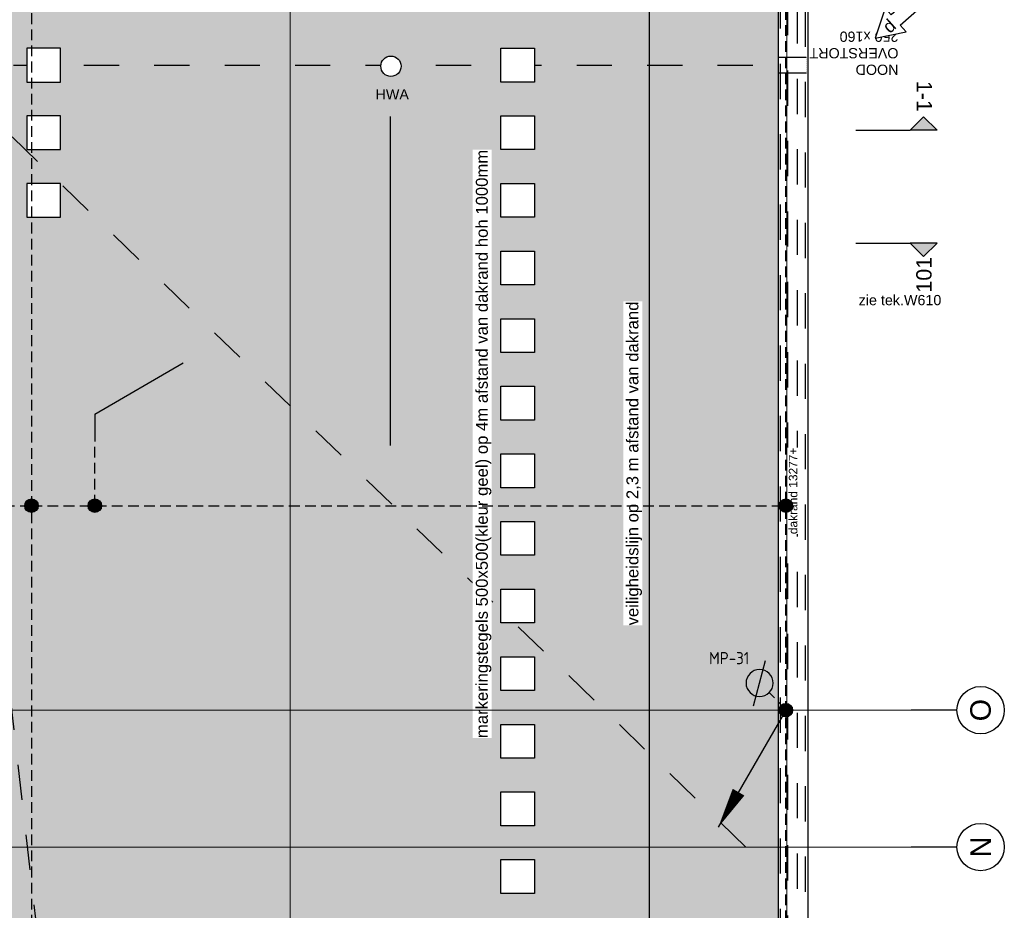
# Model space of a CAD drawing. Extents: x -38005 to 156061, y -31182 to 68140.
# Tile 39 of 48: x 87883 to 102450, y 22044 to 35217. Entities that reach past the tile are written whole.
import ezdxf
from ezdxf.enums import TextEntityAlignment as Align

# ---------------------------------------------------------------- set-up
doc = ezdxf.new("R2010")
doc.units = 0
doc.header["$LTSCALE"] = 50
doc.set_wipeout_variables(frame=1)
for name, pattern in [('HIDDEN2', [4.7625, 3.175, -1.5875]), ('STYLE_01', [0.41664, 0.20828, -0.20836]), ('STYLE_11', [5, 3.888855, -0.416718, 0.277786, -0.416641]), ('STYLE_13', [0.196838, 0.039368, -0.157471])]:
    doc.linetypes.add(name, pattern=pattern)
doc.layers.get('0').update_dxf_attribs({"linetype": 'CONTINUOUS'})
for name, color, linetype in [('AB$1A---_ATTRIB035', 8, 'CONTINUOUS'), ('AB$1A---_ATTRIB050', 8, 'CONTINUOUS'), ('AL$1A---_ALGEMEEN', 8, 'CONTINUOUS'), ('AM$1A---_ARCERING', 8, 'CONTINUOUS'), ('AT$1A---_TEKST025', 8, 'CONTINUOUS'), ('AT$1A---_TEKST035', 8, 'CONTINUOUS'), ('AT$1A---_TEKST100', 8, 'CONTINUOUS'), ('BOUWKUNDIG', 8, 'CONTINUOUS'), ('EL6121--', 3, 'CONTINUOUS')]:
    doc.layers.add(name, color=color, linetype=linetype)
doc.layers.add('stramienen', color=1, linetype='CONTINUOUS', lineweight=15)
doc.styles.add('Arial', font='ARIAL.TTF')
doc.styles.add('BURO-018', font='ISO.shx', dxfattribs={"height": 90})
doc.styles.add('Helvetica', font='txt')
doc.styles.add('ISO18', font='iso', dxfattribs={"height": 180})
doc.styles.get("Standard").update_dxf_attribs({"font": 'ISOCP'})

# ---------------------------------------------------------------- blocks, each defined once
blk = doc.blocks.new('E00169')
at = {"color": 0, "linetype": 'Continuous'}
blk.add_line((0, 0), (-5, -8.66), dxfattribs=at)
at = {"color": 0, "const_width": 0.5}
blk.add_lwpolyline([(-0.25, 0, 1), (0.25, 0, 1)], format="xyb", close=True, dxfattribs=at)
at = {"color": 0, "linetype": 'Continuous'}
blk.add_lwpolyline([(-5, -8.66, 0, 1, 0), (-3.5, -6.062, 1, 1, 0)], format="xyseb", dxfattribs=at)
blk.add_circle((0, 0), 0.5, dxfattribs=at)
blk = doc.blocks.new('tegel 500x500')
at = {"color": 0}
blk.add_wipeout([(-250, 250), (250, 250), (250, -250), (-250, -250)], dxfattribs=at).dxf.layer = 'AL$1A---_ALGEMEEN'
at = {"layer": 'AL$1A---_ALGEMEEN', "color": 0}
blk.add_lwpolyline([(-250, 250), (250, 250), (250, -250), (-250, -250)], close=True, dxfattribs=at)
blk = doc.blocks.new('noodoverstort 420')
at = {"layer": 'AL$1A---_ALGEMEEN', "color": 0, "linetype": 'STYLE_13'}
blk.add_lwpolyline([(-400, 120), (20, 120), (20, -120), (-400, -120)], close=True, dxfattribs=at)
at = {"layer": 'AT$1A---_TEKST100', "insert": (-1763, 144), "char_height": 151.52, "attachment_point": 1, "line_spacing_factor": 0.967741, "style": 'Arial'}
blk.add_mtext('{\\C256;\\lNOOD\\POVERSTORT\\P250 x160}', dxfattribs=at)
blk = doc.blocks.new('hwa dak')
at = {"layer": 'AT$1A---_TEKST100', "insert": (19, -340), "char_height": 151.52, "attachment_point": 2, "line_spacing_factor": 0.967741, "style": 'Arial'}
blk.add_mtext('{\\C256;\\lHWA}', dxfattribs=at)
at = {"color": 0}
blk.add_wipeout([(52, 141), (55, 139), (59, 138), (62, 137), (65, 135), (69, 133), (72, 132), (75, 130), (78, 128), (81, 126), (84, 124), (87, 122), (90, 120), (93, 117), (96, 115), (99, 113), (102, 110), (104, 108), (107, 105), (110, 102), (112, 100), (114, 97), (117, 94), (119, 91), (121, 88), (123, 85), (125, 82), (127, 79), (129, 76), (131, 73), (133, 69), (135, 66), (136, 63), (138, 60), (139, 56), (140, 53), (142, 49), (143, 46), (144, 42), (145, 39), (146, 35), (147, 32), (147, 28), (148, 24), (149, 21), (149, 17), (149, 13), (150, 10), (150, 6), (150, 2), (150, -1), (150, -5), (150, -9), (149, -12), (149, -16), (149, -20), (148, -23), (148, -27), (147, -31), (146, -34), (145, -38), (144, -41), (143, -45), (142, -48), (141, -52), (139, -55), (138, -59), (137, -62), (135, -65), (133, -69), (132, -72), (130, -75), (128, -78), (126, -81), (124, -84), (122, -87), (120, -90), (117, -93), (115, -96), (113, -99), (110, -102), (108, -104), (105, -107), (102, -110), (100, -112), (97, -114), (94, -117), (91, -119), (88, -121), (85, -123), (82, -125), (79, -127), (76, -129), (73, -131), (69, -133), (66, -135), (63, -136), (60, -138), (56, -139), (53, -140), (49, -142), (46, -143), (42, -144), (39, -145), (35, -146), (32, -147), (28, -147), (24, -148), (21, -149), (17, -149), (13, -149), (10, -150), (6, -150), (2, -150), (-1, -150), (-5, -150), (-9, -150), (-12, -149), (-16, -149), (-20, -149), (-23, -148), (-27, -148), (-31, -147), (-34, -146), (-38, -145), (-41, -144), (-45, -143), (-48, -142), (-52, -141), (-55, -139), (-59, -138), (-62, -137), (-65, -135), (-69, -133), (-72, -132), (-75, -130), (-78, -128), (-81, -126), (-84, -124), (-87, -122), (-90, -120), (-93, -117), (-96, -115), (-99, -113), (-102, -110), (-104, -108), (-107, -105), (-110, -102), (-112, -100), (-114, -97), (-117, -94), (-119, -91), (-121, -88), (-123, -85), (-125, -82), (-127, -79), (-129, -76), (-131, -73), (-133, -69), (-135, -66), (-136, -63), (-138, -60), (-139, -56), (-140, -53), (-142, -49), (-143, -46), (-144, -42), (-145, -39), (-146, -35), (-147, -32), (-147, -28), (-148, -24), (-149, -21), (-149, -17), (-149, -13), (-150, -10), (-150, -6), (-150, -2), (-150, 1), (-150, 5), (-150, 9), (-149, 12), (-149, 16), (-149, 20), (-148, 23), (-148, 27), (-147, 31), (-146, 34), (-145, 38), (-144, 41), (-143, 45), (-142, 48), (-141, 52), (-139, 55), (-138, 59), (-137, 62), (-135, 65), (-133, 69), (-132, 72), (-130, 75), (-128, 78), (-126, 81), (-124, 84), (-122, 87), (-120, 90), (-117, 93), (-115, 96), (-113, 99), (-110, 102), (-108, 104), (-105, 107), (-102, 110), (-100, 112), (-97, 114), (-94, 117), (-91, 119), (-88, 121), (-85, 123), (-82, 125), (-79, 127), (-76, 129), (-73, 131), (-69, 133), (-66, 135), (-63, 136), (-60, 138), (-56, 139), (-53, 140), (-49, 142), (-46, 143), (-42, 144), (-39, 145), (-35, 146), (-32, 147), (-28, 147), (-24, 148), (-21, 149), (-17, 149), (-13, 149), (-10, 150), (-6, 150), (-2, 150), (1, 150), (5, 150), (9, 150), (12, 149), (16, 149), (20, 149), (23, 148), (27, 148), (31, 147), (34, 146), (38, 145), (41, 144), (45, 143), (48, 142)], dxfattribs=at).dxf.layer = 'AL$1A---_ALGEMEEN'
at = {"layer": 'AL$1A---_ALGEMEEN', "color": 0}
blk.add_circle((0, 0), 150, dxfattribs=at)
blk = doc.blocks.new('wijz. pijl 01')
at = {"color": 0}
blk.add_wipeout([(1005, 102), (1005, -102), (405, -102), (405, -234), (0, 0), (405, 234), (405, 102)], dxfattribs=at).dxf.layer = 'AL$1A---_ALGEMEEN'
at = {"layer": 'AL$1A---_ALGEMEEN', "color": 0}
blk.add_lwpolyline([(1005, 102), (1005, -102), (405, -102), (405, -234), (0, 0), (405, 234), (405, 102)], close=True, dxfattribs=at)
at = {"layer": 'AL$1A---_ALGEMEEN', "color": 0, "style": 'Helvetica'}
blk.add_attdef('datum', text='', height=190, dxfattribs=at).set_placement((274, 1), align=Align.MIDDLE_CENTER)
blk = doc.blocks.new('Group-50')
at = {"color": 0, "linetype": 'Continuous'}
for points in [[(45712, -3125), (45721, -3125), (45730, -3125), (45738, -3126), (45747, -3127), (45755, -3128), (45764, -3129), (45772, -3130), (45781, -3132), (45789, -3134), (45797, -3135), (45806, -3138), (45814, -3140), (45822, -3143), (45830, -3145), (45838, -3148), (45846, -3152), (45854, -3155), (45862, -3159), (45870, -3162), (45877, -3166), (45885, -3170), (45892, -3175), (45900, -3179), (45907, -3184), (45914, -3189), (45921, -3194), (45928, -3199), (45934, -3204), (45941, -3210), (45947, -3216), (45954, -3222), (45960, -3228), (45966, -3234), (45972, -3240), (45977, -3246), (45983, -3253), (45988, -3260), (45993, -3267), (45999, -3273), (46003, -3281), (46008, -3288), (46013, -3295), (46017, -3302), (46021, -3310), (46025, -3318), (46029, -3325), (46032, -3333), (46036, -3341), (46039, -3349), (46042, -3357), (46045, -3365), (46047, -3373), (46050, -3382), (46052, -3390), (46054, -3398), (46056, -3407), (46057, -3415), (46059, -3424), (46060, -3432), (46061, -3441), (46061, -3449), (46062, -3458), (46062, -3466), (46062, -3475), (46062, -3484), (46062, -3492), (46061, -3501), (46061, -3509), (46060, -3518), (46059, -3526), (46057, -3535), (46056, -3543), (46054, -3552), (46052, -3560), (46050, -3568), (46047, -3577), (46045, -3585), (46042, -3593), (46039, -3601), (46036, -3609), (46032, -3617), (46029, -3625), (46025, -3632), (46021, -3640), (46017, -3648), (46013, -3655), (46008, -3662), (46003, -3669), (45999, -3677), (45993, -3683), (45988, -3690), (45983, -3697), (45977, -3704), (45972, -3710), (45966, -3716), (45960, -3722), (45954, -3728), (45947, -3734), (45941, -3740), (45934, -3746), (45928, -3751), (45921, -3756), (45914, -3761), (45907, -3766), (45900, -3771), (45892, -3775), (45885, -3780), (45877, -3784), (45870, -3788), (45862, -3791), (45854, -3795), (45846, -3798), (45838, -3802), (45830, -3805), (45822, -3807), (45814, -3810), (45806, -3812), (45797, -3815), (45789, -3816), (45781, -3818), (45772, -3820), (45764, -3821), (45755, -3822), (45747, -3823), (45738, -3824), (45730, -3825), (45721, -3825), (45712, -3825), (45704, -3825), (45695, -3825), (45687, -3824), (45678, -3823), (45670, -3822), (45661, -3821), (45653, -3820), (45644, -3818), (45636, -3816), (45627, -3815), (45619, -3812), (45611, -3810), (45603, -3807), (45594, -3805), (45586, -3802), (45578, -3798), (45571, -3795), (45563, -3791), (45555, -3788), (45547, -3784), (45540, -3780), (45532, -3775), (45525, -3771), (45518, -3766), (45511, -3761), (45504, -3756), (45497, -3751), (45490, -3746), (45484, -3740), (45477, -3734), (45471, -3728), (45465, -3722), (45459, -3716), (45453, -3710), (45447, -3704), (45442, -3697), (45436, -3690), (45431, -3683), (45426, -3677), (45421, -3669), (45417, -3662), (45412, -3655), (45408, -3648), (45404, -3640), (45400, -3632), (45396, -3625), (45392, -3617), (45389, -3609), (45386, -3601), (45383, -3593), (45380, -3585), (45377, -3577), (45375, -3568), (45373, -3560), (45371, -3552), (45369, -3543), (45368, -3535), (45366, -3526), (45365, -3518), (45364, -3509), (45363, -3501), (45363, -3492), (45362, -3484), (45362, -3475), (45362, -3466), (45363, -3458), (45363, -3449), (45364, -3441), (45365, -3432), (45366, -3424), (45368, -3415), (45369, -3407), (45371, -3398), (45373, -3390), (45375, -3382), (45377, -3373), (45380, -3365), (45383, -3357), (45386, -3349), (45389, -3341), (45392, -3333), (45396, -3325), (45400, -3318), (45404, -3310), (45408, -3302), (45412, -3295), (45417, -3288), (45421, -3281), (45426, -3273), (45431, -3267), (45436, -3260), (45442, -3253), (45447, -3246), (45453, -3240), (45459, -3234), (45465, -3228), (45471, -3222), (45477, -3216), (45484, -3210), (45490, -3204), (45497, -3199), (45504, -3194), (45511, -3189), (45518, -3184), (45525, -3179), (45532, -3175), (45540, -3170), (45547, -3166), (45555, -3162), (45563, -3159), (45571, -3155), (45578, -3152), (45586, -3148), (45594, -3145), (45603, -3143), (45611, -3140), (45619, -3138), (45627, -3135), (45636, -3134), (45644, -3132), (45653, -3130), (45661, -3129), (45670, -3128), (45678, -3127), (45687, -3126), (45695, -3125), (45704, -3125)], [(45712, -5150), (45721, -5150), (45730, -5150), (45738, -5151), (45747, -5152), (45755, -5153), (45764, -5154), (45772, -5155), (45781, -5157), (45789, -5159), (45797, -5160), (45806, -5163), (45814, -5165), (45822, -5168), (45830, -5170), (45838, -5173), (45846, -5177), (45854, -5180), (45862, -5184), (45870, -5187), (45877, -5191), (45885, -5195), (45892, -5200), (45900, -5204), (45907, -5209), (45914, -5214), (45921, -5219), (45928, -5224), (45934, -5229), (45941, -5235), (45947, -5241), (45954, -5247), (45960, -5253), (45966, -5259), (45972, -5265), (45977, -5271), (45983, -5278), (45988, -5285), (45993, -5292), (45999, -5298), (46003, -5306), (46008, -5313), (46013, -5320), (46017, -5327), (46021, -5335), (46025, -5343), (46029, -5350), (46032, -5358), (46036, -5366), (46039, -5374), (46042, -5382), (46045, -5390), (46047, -5398), (46050, -5407), (46052, -5415), (46054, -5423), (46056, -5432), (46057, -5440), (46059, -5449), (46060, -5457), (46061, -5466), (46061, -5474), (46062, -5483), (46062, -5491), (46062, -5500), (46062, -5509), (46062, -5517), (46061, -5526), (46061, -5534), (46060, -5543), (46059, -5551), (46057, -5560), (46056, -5568), (46054, -5577), (46052, -5585), (46050, -5593), (46047, -5602), (46045, -5610), (46042, -5618), (46039, -5626), (46036, -5634), (46032, -5642), (46029, -5650), (46025, -5657), (46021, -5665), (46017, -5673), (46013, -5680), (46008, -5687), (46003, -5694), (45999, -5702), (45993, -5708), (45988, -5715), (45983, -5722), (45977, -5729), (45972, -5735), (45966, -5741), (45960, -5747), (45954, -5753), (45947, -5759), (45941, -5765), (45934, -5771), (45928, -5776), (45921, -5781), (45914, -5786), (45907, -5791), (45900, -5796), (45892, -5800), (45885, -5805), (45877, -5809), (45870, -5813), (45862, -5816), (45854, -5820), (45846, -5823), (45838, -5827), (45830, -5830), (45822, -5832), (45814, -5835), (45806, -5837), (45797, -5840), (45789, -5841), (45781, -5843), (45772, -5845), (45764, -5846), (45755, -5847), (45747, -5848), (45738, -5849), (45730, -5850), (45721, -5850), (45712, -5850), (45704, -5850), (45695, -5850), (45687, -5849), (45678, -5848), (45670, -5847), (45661, -5846), (45653, -5845), (45644, -5843), (45636, -5841), (45627, -5840), (45619, -5837), (45611, -5835), (45603, -5832), (45594, -5830), (45586, -5827), (45578, -5823), (45571, -5820), (45563, -5816), (45555, -5813), (45547, -5809), (45540, -5805), (45532, -5800), (45525, -5796), (45518, -5791), (45511, -5786), (45504, -5781), (45497, -5776), (45490, -5771), (45484, -5765), (45477, -5759), (45471, -5753), (45465, -5747), (45459, -5741), (45453, -5735), (45447, -5729), (45442, -5722), (45436, -5715), (45431, -5708), (45426, -5702), (45421, -5694), (45417, -5687), (45412, -5680), (45408, -5673), (45404, -5665), (45400, -5657), (45396, -5650), (45392, -5642), (45389, -5634), (45386, -5626), (45383, -5618), (45380, -5610), (45377, -5602), (45375, -5593), (45373, -5585), (45371, -5577), (45369, -5568), (45368, -5560), (45366, -5551), (45365, -5543), (45364, -5534), (45363, -5526), (45363, -5517), (45362, -5509), (45362, -5500), (45362, -5491), (45363, -5483), (45363, -5474), (45364, -5466), (45365, -5457), (45366, -5449), (45368, -5440), (45369, -5432), (45371, -5423), (45373, -5415), (45375, -5407), (45377, -5398), (45380, -5390), (45383, -5382), (45386, -5374), (45389, -5366), (45392, -5358), (45396, -5350), (45400, -5343), (45404, -5335), (45408, -5327), (45412, -5320), (45417, -5313), (45421, -5306), (45426, -5298), (45431, -5292), (45436, -5285), (45442, -5278), (45447, -5271), (45453, -5265), (45459, -5259), (45465, -5253), (45471, -5247), (45477, -5241), (45484, -5235), (45490, -5229), (45497, -5224), (45504, -5219), (45511, -5214), (45518, -5209), (45525, -5204), (45532, -5200), (45540, -5195), (45547, -5191), (45555, -5187), (45563, -5184), (45571, -5180), (45578, -5177), (45586, -5173), (45594, -5170), (45603, -5168), (45611, -5165), (45619, -5163), (45627, -5160), (45636, -5159), (45644, -5157), (45653, -5155), (45661, -5154), (45670, -5153), (45678, -5152), (45687, -5151), (45695, -5150), (45704, -5150)]]:
    blk.add_wipeout(points, dxfattribs=at).dxf.layer = 'AL$1A---_ALGEMEEN'
at = {"layer": 'AL$1A---_ALGEMEEN', "color": 1, "linetype": 'Continuous'}
for p, q in [((45359, -3475), (44684, -3475)), ((45359, -5500), (44684, -5500))]:
    blk.add_line(p, q, dxfattribs=at)
for centre in [(45712, -3475), (45712, -5500)]:
    blk.add_circle(centre, 350, dxfattribs=at)
at = {"layer": 'AT$1A---_TEKST100', "color": 1, "char_height": 303, "attachment_point": 5, "rotation": 90, "line_spacing_factor": 0.967741, "style": 'Arial'}
for s, insert in [('{\\C1;\\lO}', (45712, -3475)), ('{\\C1;\\lN}', (45712, -5500))]:
    blk.add_mtext(s, dxfattribs=dict(at, insert=insert))
blk = doc.blocks.new('drsnd pijl')
at = {"layer": 'AM$1A---_ARCERING', "linetype": 'Continuous', "lineweight": 0}
blk.add_hatch(color=256, dxfattribs=at).paths.add_polyline_path([(1005, 442), (200, 442), (0, 242), (-200, 442), (200, 442)])
at = {"layer": 'AL$1A---_ALGEMEEN', "color": 0}
blk.add_lwpolyline([(1005, 442), (200, 442), (0, 242), (-200, 442), (200, 442)], dxfattribs=at)
at = {"layer": 'AL$1A---_ALGEMEEN', "color": 0, "style": 'Arial'}
blk.add_attdef('peil', text='', height=227, rotation=90, dxfattribs=at).set_placement((170, -290), align=Align.BOTTOM_LEFT)
at = {"layer": 'AL$1A---_ALGEMEEN', "color": 0, "flags": 1}
blk.add_attdef('onderdeel', (-200, -700), '', height=227, dxfattribs=at)
blk = doc.blocks.new('200254 W 213 09-03-2007')
at = {"layer": 'AM$1A---_ARCERING', "linetype": 'Continuous', "lineweight": 0}
blk.add_hatch(color=9, dxfattribs=at).paths.add_polyline_path([(20519.87, 3945.85), (20519.87, 3526.05), (20168.06, 3525.49), (19424.07, 3526.05), (19424.07, 3945.85), (19233.75, 3945.85), (19233.75, 3346.25), (18987.13, 3346.24), (18987.13, 3267.64), (18955.33, 3267.64), (18955.33, 3009.54), (19478.27, 3068.27), (19479.08, 3061.62), (19565.7, 3071.35), (19564.89, 3078), (19997.73, 3126.6), (19997.29, 3130.53), (20095.18, 3141.59), (20095.64, 3137.6), (20528.41, 3186.2), (20529.15, 3179.54), (20615.71, 3189.27), (20614.96, 3195.92), (21016.33, 3240.99), (21016.33, 3945.85), (20717.81, 3945.85), (20717.81, 3736.65), (20608.05, 3736.65), (20608.05, 3945.85)])
blk.add_wipeout([(21025.13, 3954.65), (21025.13, 3233.13), (20624.68, 3188.16), (20625.52, 3180.71), (20605.21, 3178.43), (20605.62, 3174.85), (20542.15, 3167.72), (20541.78, 3171.3), (20521.47, 3169.02), (20520.64, 3176.48), (20087.84, 3127.87), (20087.4, 3131.85), (20007.01, 3122.82), (20007.46, 3118.85), (19987.91, 3116.65), (19987.91, 3125.5), (19997.73, 3126.6), (19997.3, 3130.58), (20095.18, 3141.59), (20095.64, 3137.6), (20528.41, 3186.2), (20529.15, 3179.54), (20615.71, 3189.27), (20614.96, 3195.92), (21016.33, 3240.99), (21016.32, 3945.85), (20519.87, 3945.85), (20519.87, 3526.05), (20511.07, 3526.05), (19987.91, 3526.05), (19987.91, 3534.85), (20511.07, 3534.85), (20511.07, 3954.65)]).dxf.layer = 'AL$1A---_ALGEMEEN'
at = {"layer": 'AL$1A---_ALGEMEEN', "linetype": 'STYLE_01'}
for p, q in [((21016.99, 3240.43), (21016.99, 3946.37)), ((21019.21, 3238.44), (21019.21, 3946.37)), ((20519.23, 3708.75), (21016.24, 3708.75))]:
    blk.add_line(p, q, dxfattribs=at)
at = {"layer": 'AL$1A---_ALGEMEEN'}
blk.add_line((20901.49, 3693.56), (20901.49, 3596.23), dxfattribs=at)
at = {"layer": 'AL$1A---_ALGEMEEN', "flags": 128}
for points in [[(19574.68, 3070.24), (20007.46, 3118.85), (20007.01, 3122.82), (20087.4, 3131.85), (20087.84, 3127.87), (20520.64, 3176.48), (20521.47, 3169.02), (20541.78, 3171.3), (20542.15, 3167.72), (20605.62, 3174.85), (20605.21, 3178.43), (20625.52, 3180.71), (20624.68, 3188.16), (21025.13, 3233.13), (21025.13, 3954.65), (20511.07, 3954.65), (20511.07, 3534.85), (19432.87, 3534.85)], [(19424.07, 3526.05), (20511.07, 3526.05), (20519.87, 3526.05), (20519.87, 3945.85), (21016.32, 3945.85), (21016.33, 3240.99), (20614.96, 3195.92), (20615.71, 3189.27), (20529.15, 3179.54), (20528.41, 3186.2), (20095.64, 3137.6), (20095.18, 3141.59), (19997.3, 3130.58), (19997.73, 3126.6), (19564.95, 3078.01)]]:
    blk.add_lwpolyline(points, dxfattribs=at)
at = {"layer": 'AL$1A---_ALGEMEEN'}
blk.add_solid([(20901.49, 3693.56), (20903.63, 3685.57), (20899.34, 3685.57)], dxfattribs=at)
at = {"layer": 'stramienen', "linetype": 'STYLE_11', "ltscale": 50}
blk.add_line((20871.95, 2695.43), (20871.95, 4240.03), dxfattribs=at)
at = {"layer": 'AL$1A---_ALGEMEEN', "xscale": 0.02, "yscale": 0.02, "zscale": 0.02, "rotation": 180}
blk.add_blockref('noodoverstort 420', (21016.64, 3708.75), dxfattribs=at)
at = {"layer": 'AL$1A---_ALGEMEEN'}
ref = blk.add_blockref('wijz. pijl 01', (21045.04, 3716.73), dxfattribs=dict(at, xscale=-0.02, yscale=0.02, zscale=0.02, rotation=221.6698872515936))
ref.add_attrib('datum', 'd', dxfattribs={"layer": 'AB$1A---_ATTRIB035', "height": 3.8, "rotation": 41.6699, "style": 'Helvetica'}).set_placement((21049.14, 3720.34), align=Align.MIDDLE_CENTER)
at = {"layer": 'AL$1A---_ALGEMEEN', "xscale": -0.02, "yscale": 0.02, "zscale": 0.02, "rotation": 269.9999999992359}
blk.add_blockref('tegel 500x500', (20798.97, 3668.75), dxfattribs=at)
at = {"layer": 'AL$1A---_ALGEMEEN', "linetype": 'STYLE_01'}
for p, q in [((20767.7, 3708.75), (20823.57, 3219.88)), ((21006.73, 3477.45), (20767.74, 3708.75))]:
    blk.add_line(p, q, dxfattribs=at)
for points in [[(20511.97, 3953.75), (21024.25, 3953.75), (21024.25, 3233.95), (20623.68, 3188.95), (20623.68, 3188.95)], [(20623.45, 3191.18), (21021.99, 3235.97), (21021.99, 3951.49), (21012.15, 3951.49)]]:
    blk.add_lwpolyline(points, dxfattribs=at)
at = {"layer": 'AL$1A---_ALGEMEEN'}
blk.add_lwpolyline([(20557.97, 3487.95), (19385.97, 3487.95), (19385.97, 3907.75), (19271.95, 3907.75), (19271.95, 3307.75), (19025.23, 3307.75), (19025.23, 3280.7), (18993.13, 3280.7), (18993.13, 3048.07), (20978.25, 3275.06), (20978.25, 3907.75), (20759.97, 3907.75), (20760.09, 3702.45), (20557.97, 3702.45)], close=True, dxfattribs=at)
at = {"layer": 'AL$1A---_ALGEMEEN', "xscale": 0.02, "yscale": 0.02, "zscale": 0.02}
blk.add_blockref('Group-50', (20161.97, 3587.45), dxfattribs=at)
at = {"layer": 'stramienen', "linetype": 'STYLE_11', "ltscale": 50}
blk.add_line((19004.75, 3477.45), (21069.14, 3477.45), dxfattribs=at)
at = {"layer": 'AL$1A---_ALGEMEEN', "yscale": 0.02, "zscale": 0.02}
for p, xscale, rotation in [((20798.97, 3708.75), -0.02, 269.9999999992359), ((20939.25, 3708.75), 0.02, 90), ((20798.97, 3688.75), -0.02, 269.9999999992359), ((20939.25, 3688.75), 0.02, 90), ((20939.25, 3668.75), 0.02, 90), ((20939.25, 3648.75), 0.02, 90), ((20939.25, 3628.75), 0.02, 90), ((20939.25, 3608.75), 0.02, 90), ((20939.25, 3588.75), 0.02, 90), ((20939.25, 3568.75), 0.02, 90), ((20939.25, 3548.75), 0.02, 90), ((20939.25, 3528.75), 0.02, 90), ((20939.25, 3508.75), 0.02, 90), ((20939.25, 3488.75), 0.02, 90), ((20939.25, 3468.75), 0.02, 90)]:
    blk.add_blockref('tegel 500x500', p, dxfattribs=dict(at, xscale=xscale, rotation=rotation))
at = {"layer": 'AL$1A---_ALGEMEEN', "xscale": 0.02, "yscale": 0.02, "zscale": 0.02}
blk.add_blockref('hwa dak', (20901.73, 3708.42), dxfattribs=at)
at = {"layer": 'AL$1A---_ALGEMEEN'}
ref = blk.add_blockref('drsnd pijl', (21059.34, 3698.31), dxfattribs=dict(at, xscale=0.02, yscale=0.02, zscale=0.02, rotation=180))
ref.add_attrib('peil', '1-1', dxfattribs={"layer": 'AB$1A---_ATTRIB050', "height": 4.546, "rotation": 270, "style": 'Arial'}).set_placement((21055.94, 3704.11), align=Align.BOTTOM_LEFT)
ref = blk.add_blockref('drsnd pijl', (21059.34, 3647.27), dxfattribs=dict(at, xscale=-0.02, yscale=0.02, zscale=0.02))
ref.add_attrib('peil', '101', dxfattribs={"layer": 'AB$1A---_ATTRIB050', "height": 4.546, "rotation": 90, "style": 'Arial'}).set_placement((21063.06, 3641.46), align=Align.BOTTOM_LEFT)
at = {"layer": 'AT$1A---_TEKST035', "insert": (21052.35, 3639.23), "char_height": 3.0305, "attachment_point": 5, "line_spacing_factor": 0.967741, "style": 'Arial'}
blk.add_mtext('{\\C256;\\lzie tek.W610}', dxfattribs=at)
at = {"linetype": 'Continuous'}
for points in [[(20931.57, 3509.67), (20931.57, 3683.72), (20925.89, 3683.72), (20925.89, 3509.67)], [(20976.13, 3543.02), (20976.13, 3638.84), (20970.45, 3638.84), (20970.45, 3543.02)], [(21022.84, 3570.01), (21022.84, 3595.58), (21018.78, 3595.58), (21018.78, 3570.01)]]:
    blk.add_wipeout(points, dxfattribs=at).dxf.layer = 'AL$1A---_ALGEMEEN'
at = {"layer": 'stramienen', "linetype": 'STYLE_11', "ltscale": 50}
for p, q in [((21018.85, 2695.43), (21018.85, 4240.03)), ((20507.75, 3517.95), (21068.27, 3517.95))]:
    blk.add_line(p, q, dxfattribs=at)
at = {"layer": 'AT$1A---_TEKST025', "insert": (21019.46, 3570.01), "char_height": 2.5254, "attachment_point": 1, "rotation": 90, "line_spacing_factor": 0.967741, "style": 'Arial'}
blk.add_mtext('{\\C256;\\ldakrand 13277+}', dxfattribs=at)
at = {"layer": 'AT$1A---_TEKST035', "char_height": 3.5356, "attachment_point": 1, "rotation": 90, "line_spacing_factor": 0.967741, "style": 'Arial'}
for s, insert in [('{\\C256;\\lmarkeringstegels 500x500(kleur geel) op 4m afstand van dakrand hoh 1000mm}', (20926.85, 3509.67)), ('{\\C256;\\lveiligheidslijn op 2,3 m afstand van dakrand}', (20971.41, 3543.02))]:
    blk.add_mtext(s, dxfattribs=dict(at, insert=insert))
blk = doc.blocks.new('E00438')
at = {"color": 0, "linetype": 'Continuous'}
blk.add_line((-0.866, -1.5), (0.866, 1.5), dxfattribs=at)
at = {"color": 0}
blk.add_circle((0, 0), 1, dxfattribs=at)
at = {"color": 0, "linetype": 'Continuous', "style": 'BURO-018', "flags": 1}
blk.add_attdef('E_MATCODE', text='', height=1.8, dxfattribs=at).set_placement((0, 0), align=Align.MIDDLE)
blk = doc.blocks.new('030201')
at = {"color": 0, "const_width": 0.5}
blk.add_lwpolyline([(-0.25, 0, 1), (0.25, 0, 1)], format="xyb", close=True, dxfattribs=at)
at = {"color": 0, "linetype": 'Continuous'}
blk.add_circle((0, 0), 0.5, dxfattribs=at)
at = {"color": 0, "linetype": 'Continuous', "style": 'BURO-018', "flags": 1}
blk.add_attdef('E_MATCODE', text='', height=1.8, dxfattribs=at).set_placement((0, 0), align=Align.MIDDLE)
blk = doc.blocks.new('E00437')
at = {"color": 0}
for q in [(5.801, 6.538), (0, 0)]:
    blk.add_line((2.027, 0), q, dxfattribs=at)
at = {"color": 0, "linetype": 'Continuous', "style": 'BURO-018', "flags": 1}
blk.add_attdef('E_MATCODE', text='', height=1.8, dxfattribs=at).set_placement((0, 0), align=Align.MIDDLE)

msp = doc.modelspace()

# ---------------------------------------------------------------- block references
at = {"layer": 'BOUWKUNDIG', "xscale": 50, "yscale": 50, "zscale": 50}
msp.add_blockref('200254 W 213 09-03-2007', (-951711, -150893), dxfattribs=at)

# ---------------------------------------------------------------- next in the draw order: linework, layer by layer
at = {"layer": 'EL6121--', "color": 5, "linetype": 'HIDDEN2'}
for p, q in [((88057, 46503), (88057, 9938)), ((99218, 11166), (99218, 46505)), ((88994, 28028), (88994, 28979)), ((74315, 28028), (88057, 28028)), ((88057, 28028), (99218, 28028)), ((99218, 25016), (98970, 25264))]:
    msp.add_line(p, q, dxfattribs=at)

# ---------------------------------------------------------------- next in the draw order: block references
at = {"layer": 'EL6121--', "yscale": 200, "zscale": 200}
for name, p, xscale, rotation in [('E00437', (88994, 28979), -200, 270), ('030201', (88057, 28028), 200, 270), ('030201', (88994, 28028), 200, 90), ('030201', (99218, 28028), 200, 270)]:
    msp.add_blockref(name, p, dxfattribs=dict(at, xscale=xscale, rotation=rotation))
at = {"layer": 'EL6121--'}
ref = msp.add_blockref('E00438', (98829, 25405), dxfattribs=dict(at, xscale=-200.0000000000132, yscale=200, zscale=200, rotation=315))
ref.add_attrib('E_MATCODE', 'MP-31', dxfattribs={"layer": '0', "color": 1, "linetype": 'Continuous', "height": 180, "style": 'ISO18'}).set_placement((98379, 25774), align=Align.MIDDLE)
at = {"layer": 'EL6121--', "xscale": 200, "yscale": 200, "zscale": 200}
msp.add_blockref('E00169', (99218, 25004), dxfattribs=at)

doc.saveas('drawing.dxf')
